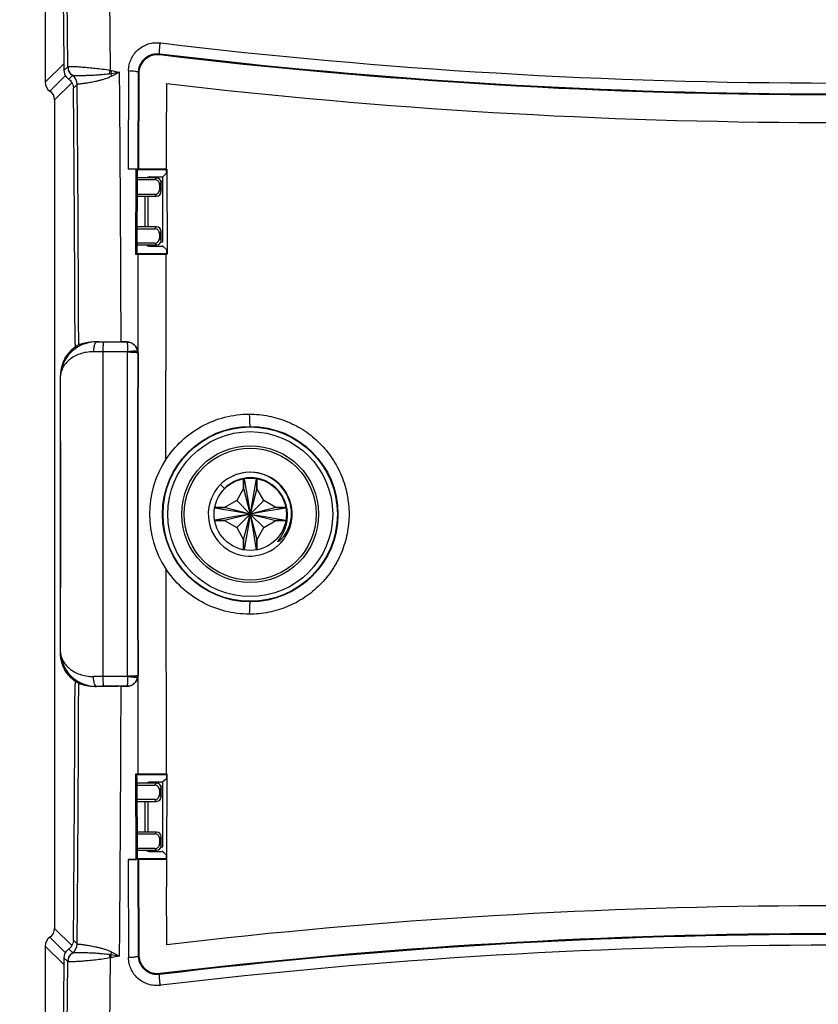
# Model space of a CAD drawing. Header units: inches. Extents: x 0 to 34, y 0 to 22.
# Tile 6 of 45: x 7.7 to 9.4, y 6.8 to 8.9. Entities that reach past the tile are written whole.
import ezdxf

# ---------------------------------------------------------------- set-up
doc = ezdxf.new("R2010")
doc.units = ezdxf.units.IN
doc.header["$LTSCALE"] = 1.87
doc.header["$MEASUREMENT"] = 0
doc.layers.get('0').update_dxf_attribs({"linetype": 'CONTINUOUS'})
doc.layers.add('DIMENSIONS', color=7, linetype='CONTINUOUS')
doc.styles.get("Standard").update_dxf_attribs({"font": 'txt', "width": 0.8})
doc.dimstyles.new('DIMSTYLE_1', dxfattribs={"dimtxt": 0.125, "dimasz": 0.18, "dimexe": 0.18, "dimexo": 0.0625, "dimgap": 0.09, "dimtad": 0, "dimtih": 1, "dimtoh": 1, "dimdec": 3, "dimzin": 4, "dimdsep": 46, "dimtxsty": 'STANDARD', "dimblk": '_FILLED', "dimblk1": '_FILLED', "dimblk2": '_FILLED', "dimcen": 0.09, "dimadec": 0, "dimazin": 0, "dimtp": 0.01, "dimtm": 0.01, "dimtfac": 1, "dimtdec": 3, "dimtofl": 0, "dimtmove": 0, "dimatfit": 3, "dimldrblk": '_FILLED', "dimfxl": 1, "dimtolj": 1, "dimtzin": 4, "dimarcsym": 0})

# ---------------------------------------------------------------- blocks, each defined once
blk = doc.blocks.new('_FILLED')
at = {"color": 0, "linetype": 'BYBLOCK'}
blk.add_solid([(0, 0), (-1, 0.174), (-1, -0.174)], dxfattribs=at)
blk = doc.blocks.new('*D3')
at = {"layer": 'DIMENSIONS', "color": 2, "linetype": 'CONTINUOUS'}
for p, q in [((11.1363, 6.8656), (11.1363, 3.8497)), ((7.7563, 6.6429), (7.7563, 3.8497)), ((7.7563, 3.9747), (8.7213, 3.9747)), ((11.1363, 3.9747), (10.1713, 3.9747))]:
    blk.add_line(p, q, dxfattribs=at)
at = {"layer": 'DIMENSIONS', "color": 2, "linetype": 'CONTINUOUS', "xscale": 0.18, "yscale": 0.18, "zscale": 0.18, "rotation": 180}
blk.add_blockref('_FILLED', (7.7563, 3.9747), dxfattribs=at)
at = {"layer": 'DIMENSIONS', "color": 2, "linetype": 'CONTINUOUS', "xscale": 0.18, "yscale": 0.18, "zscale": 0.18}
blk.add_blockref('_FILLED', (11.1363, 3.9747), dxfattribs=at)
at = {"layer": 'DIMENSIONS', "color": 2, "linetype": 'CONTINUOUS', "insert": (9.4463, 4.0372), "char_height": 0.125, "width": 1.325, "attachment_point": 2, "line_spacing_factor": 0.9}
blk.add_mtext('3.380{\\Ftxt.shx;\\W1.000000;\\H0.125000; }[85.85]', dxfattribs=at)
blk = doc.blocks.new('*D6')
at = {"layer": 'DIMENSIONS', "color": 2, "linetype": 'CONTINUOUS'}
for p, q in [((8.2045, 9.7054), (6.0512, 9.7054)), ((6.1762, 9.7054), (6.1762, 7.6892)), ((6.1762, 5.4229), (6.1762, 7.4392)), ((9.3838, 5.4229), (6.0512, 5.4229))]:
    blk.add_line(p, q, dxfattribs=at)
at = {"layer": 'DIMENSIONS', "color": 2, "linetype": 'CONTINUOUS', "xscale": 0.18, "yscale": 0.18, "zscale": 0.18}
for p, rotation in [((6.1762, 9.7054), 90), ((6.1762, 5.4229), 270)]:
    blk.add_blockref('_FILLED', p, dxfattribs=dict(at, rotation=rotation))
at = {"layer": 'DIMENSIONS', "color": 2, "linetype": 'CONTINUOUS', "insert": (6.1762, 7.6267), "char_height": 0.125, "width": 1.425, "attachment_point": 2, "line_spacing_factor": 0.9}
blk.add_mtext('4.283{\\Ftxt.shx;\\W1.000000;\\H0.125000; }[108.78]', dxfattribs=at)

msp = doc.modelspace()

# ---------------------------------------------------------------- linework, layer by layer
at = {"color": 6, "linetype": 'CONTINUOUS'}
for p, q in [((7.7563, 9.0214), (7.7563, 8.7911)), ((7.8938, 9.0056), (7.8955, 8.8166)), ((7.7947, 8.9829), (7.7962, 8.8333)), ((7.8044, 8.8242), (7.803, 8.9746)), ((8.0026, 8.8756), (8.0044, 8.8754)), ((8.0021, 8.8504), (8.002, 8.8505)), ((7.7563, 8.7911), (7.7959, 8.8307)), ((7.7962, 8.8333), (7.7963, 8.8307)), ((7.7963, 8.8307), (7.7963, 8.8288)), ((7.7963, 8.8288), (7.7964, 8.8162)), ((7.7964, 8.8162), (7.8044, 8.8242)), ((7.8044, 8.8242), (7.8046, 8.8245)), ((7.8046, 8.8245), (7.8057, 8.8249)), ((7.7991, 8.8049), (7.7663, 8.7721)), ((7.8144, 8.8052), (7.8066, 8.7974)), ((7.8146, 8.8053), (7.8151, 8.8054)), ((7.8934, 8.8093), (7.8968, 8.8099)), ((7.8968, 8.8099), (7.9158, 8.8127)), ((7.9158, 8.8127), (7.8993, 8.8039)), ((7.9351, 8.8159), (7.9343, 8.6051)), ((7.9558, 8.6048), (7.9566, 8.8119)), ((7.9572, 8.8108), (7.9571, 8.811)), ((7.8132, 8.7901), (7.7763, 8.7531)), ((7.8246, 8.7864), (7.8168, 8.7786)), ((7.8248, 8.7867), (7.8246, 8.7864)), ((8.0166, 8.6645), (8.0171, 8.7882)), ((7.7763, 8.7531), (7.7763, 6.9737)), ((8.0165, 8.6045), (8.0166, 8.6645)), ((7.9343, 8.6051), (7.9513, 8.6051)), ((7.9343, 8.6051), (7.9514, 8.605)), ((7.9507, 8.4212), (7.9513, 8.6051)), ((7.9535, 8.6029), (7.9514, 8.605)), ((7.9514, 8.605), (7.9558, 8.6048)), ((7.9534, 8.5989), (7.9529, 8.4291)), ((7.9535, 8.6029), (7.9534, 8.6009)), ((7.9558, 8.6048), (7.9561, 8.6045)), ((7.981, 8.5882), (8.0087, 8.5882)), ((7.981, 8.5882), (7.981, 8.5882)), ((7.9991, 8.6031), (7.9906, 8.6031)), ((8.0075, 8.6031), (7.9991, 8.6031)), ((8.016, 8.6031), (8.0075, 8.6031)), ((8.016, 8.5948), (8.0087, 8.5882)), ((8.0087, 8.5882), (8.0087, 8.5882)), ((8.016, 8.6031), (8.016, 8.5976)), ((8.016, 8.5976), (8.016, 8.5948)), ((8.0174, 8.6045), (8.0179, 8.4218)), ((7.9952, 8.5854), (7.9533, 8.5854)), ((7.9533, 8.5819), (7.9917, 8.5818)), ((7.9917, 8.5818), (7.9952, 8.5854)), ((8.0052, 8.5754), (8.0016, 8.5717)), ((8.0016, 8.5717), (8.0016, 8.5601)), ((8.0089, 8.5782), (8.0052, 8.5782)), ((8.0052, 8.5565), (8.0052, 8.5754)), ((8.0089, 8.4486), (8.0089, 8.5782)), ((7.9916, 8.5501), (7.9532, 8.5501)), ((7.9532, 8.5465), (7.9952, 8.5465)), ((7.971, 8.4804), (7.971, 8.5465)), ((7.9767, 8.5465), (7.9767, 8.4804)), ((7.9952, 8.5465), (7.9916, 8.5501)), ((8.0016, 8.5601), (8.0052, 8.5565)), ((7.9952, 8.4804), (7.953, 8.4804)), ((7.9913, 8.4765), (7.9952, 8.4804)), ((7.953, 8.4765), (7.9913, 8.4764)), ((8.0052, 8.4704), (8.0013, 8.4664)), ((8.0013, 8.4664), (8.0013, 8.4554)), ((8.0052, 8.4515), (8.0052, 8.4704)), ((7.9912, 8.4455), (7.9529, 8.4454)), ((7.9529, 8.4415), (7.9952, 8.4415)), ((7.9781, 8.4412), (7.9789, 8.4399)), ((7.981, 8.4386), (7.981, 8.4386)), ((7.981, 8.4386), (8.0087, 8.4386)), ((7.9952, 8.4415), (7.9912, 8.4455)), ((8.0013, 8.4554), (8.0052, 8.4515)), ((8.0052, 8.4486), (8.0089, 8.4486)), ((8.0087, 8.4386), (8.0165, 8.4316)), ((8.0087, 8.4386), (8.0087, 8.4386)), ((7.9507, 8.4212), (7.953, 8.4234)), ((7.9552, 8.4212), (7.9507, 8.4212)), ((7.9524, 8.4235), (7.9556, 8.4234)), ((7.9529, 8.4291), (7.953, 8.4234)), ((7.9552, 8.4212), (7.9548, 8.2101)), ((7.9553, 8.4213), (7.9552, 8.4212)), ((7.9912, 8.4232), (7.9996, 8.4232)), ((7.9996, 8.4232), (8.0165, 8.4232)), ((8.0158, 8.3618), (8.0159, 8.4218)), ((8.0179, 8.4218), (8.0159, 8.4218)), ((8.0165, 8.4316), (8.0165, 8.4232)), ((8.0165, 8.4232), (8.0169, 8.4228)), ((8.0153, 7.9814), (8.0158, 8.3618)), ((7.8202, 8.2286), (7.8202, 8.221)), ((7.8656, 8.234), (7.8663, 8.2333)), ((7.8818, 8.2332), (7.9318, 8.2331)), ((7.9319, 8.2332), (7.9191, 8.2333)), ((7.9318, 8.2331), (7.9319, 8.2332)), ((7.8797, 8.2122), (7.8596, 8.2122)), ((7.8797, 8.2122), (7.8797, 7.5146)), ((7.933, 8.212), (7.8797, 8.2122)), ((7.933, 7.5148), (7.933, 8.212)), ((7.9548, 8.2101), (7.9547, 8.21)), ((7.789, 8.1607), (7.7888, 8.161)), ((8.1834, 7.9396), (8.1863, 7.9226)), ((8.2091, 7.9395), (8.2063, 7.9226)), ((8.1823, 7.9184), (8.1673, 7.8924)), ((8.1823, 7.9184), (8.1864, 7.9021)), ((8.1863, 7.9226), (8.1909, 7.8952)), ((8.2063, 7.9226), (8.2016, 7.8952)), ((8.2103, 7.9184), (8.2061, 7.9021)), ((8.2253, 7.8924), (8.2103, 7.9184)), ((8.1673, 7.8924), (8.1413, 7.8774)), ((8.1673, 7.8924), (8.1963, 7.8634)), ((8.1864, 7.9021), (8.1963, 7.8634)), ((8.1909, 7.8952), (8.1963, 7.8634)), ((8.2061, 7.9021), (8.1963, 7.8634)), ((8.2016, 7.8952), (8.1963, 7.8634)), ((8.2253, 7.8924), (8.1963, 7.8634)), ((8.2513, 7.8774), (8.2253, 7.8924)), ((8.137, 7.8734), (8.1202, 7.8762)), ((8.1644, 7.8688), (8.137, 7.8734)), ((8.1963, 7.8634), (8.1413, 7.8774)), ((8.1963, 7.8634), (8.1644, 7.8688)), ((8.2513, 7.8774), (8.1963, 7.8634)), ((8.2281, 7.8688), (8.1963, 7.8634)), ((8.2555, 7.8734), (8.2281, 7.8688)), ((8.2732, 7.8764), (8.2555, 7.8734)), ((8.137, 7.8534), (8.1203, 7.8506)), ((8.1644, 7.858), (8.137, 7.8534)), ((8.1963, 7.8634), (8.1413, 7.8494)), ((8.1413, 7.8494), (8.1673, 7.8344)), ((8.1963, 7.8634), (8.1644, 7.858)), ((8.1963, 7.8634), (8.1673, 7.8344)), ((8.1864, 7.8247), (8.1963, 7.8634)), ((8.1963, 7.8634), (8.1909, 7.8316)), ((8.1963, 7.8634), (8.2281, 7.858)), ((8.1963, 7.8634), (8.2513, 7.8494)), ((8.1963, 7.8634), (8.2253, 7.8344)), ((8.1963, 7.8634), (8.2061, 7.8247)), ((8.1963, 7.8634), (8.2017, 7.8316)), ((8.2253, 7.8344), (8.2513, 7.8494)), ((8.2281, 7.858), (8.2556, 7.8534)), ((8.2556, 7.8534), (8.2728, 7.8505)), ((8.2728, 7.8505), (8.2734, 7.8504)), ((8.1673, 7.8344), (8.1823, 7.8084)), ((8.1823, 7.8084), (8.1864, 7.8247)), ((8.1909, 7.8316), (8.1863, 7.8041)), ((8.2017, 7.8316), (8.2063, 7.8041)), ((8.2061, 7.8247), (8.2103, 7.8084)), ((8.2103, 7.8084), (8.2253, 7.8344)), ((8.1863, 7.8041), (8.1833, 7.7866)), ((8.2063, 7.8041), (8.2092, 7.7869)), ((8.0149, 7.7459), (8.0159, 7.305)), ((7.7888, 7.5658), (7.789, 7.5661)), ((7.8797, 7.5146), (7.8596, 7.5146)), ((7.9329, 7.5148), (7.8797, 7.5146)), ((7.9547, 7.5169), (7.9548, 7.5167)), ((7.9548, 7.5167), (7.9552, 7.3057)), ((7.8202, 7.5059), (7.8202, 7.4982)), ((7.8663, 7.4935), (7.8656, 7.4928)), ((7.9318, 7.4938), (7.8818, 7.4936)), ((7.9191, 7.4936), (7.9319, 7.4936)), ((7.9319, 7.4936), (7.9318, 7.4938)), ((7.953, 7.3034), (7.9507, 7.3057)), ((7.9507, 7.3057), (7.9552, 7.3057)), ((7.9513, 7.1217), (7.9507, 7.3057)), ((7.9556, 7.3034), (7.9524, 7.3034)), ((7.9529, 7.2977), (7.953, 7.3034)), ((7.9529, 7.2977), (7.9534, 7.128)), ((7.953, 7.3034), (7.953, 7.3034)), ((7.9552, 7.3057), (7.9553, 7.3056)), ((7.9996, 7.3036), (7.9912, 7.3036)), ((8.008, 7.3036), (7.9996, 7.3036)), ((8.0165, 7.3036), (8.008, 7.3036)), ((8.0159, 7.305), (8.0179, 7.305)), ((8.0169, 7.304), (8.0165, 7.3036)), ((8.0165, 7.3036), (8.0165, 7.298)), ((8.0165, 7.298), (8.0165, 7.2952)), ((8.0174, 7.1223), (8.0179, 7.305)), ((7.9952, 7.2854), (7.9529, 7.2854)), ((7.9529, 7.2814), (7.9912, 7.2814)), ((7.981, 7.2882), (8.0087, 7.2882)), ((7.981, 7.2882), (7.981, 7.2882)), ((7.9912, 7.2814), (7.9952, 7.2854)), ((8.0052, 7.2754), (8.0013, 7.2714)), ((8.0089, 7.2782), (8.0052, 7.2782)), ((8.0052, 7.2565), (8.0052, 7.2754)), ((8.0165, 7.2952), (8.0087, 7.2882)), ((8.0087, 7.2882), (8.0087, 7.2882)), ((8.0089, 7.1486), (8.0089, 7.2782)), ((8.0013, 7.2714), (8.0013, 7.2604)), ((8.0013, 7.2604), (8.0052, 7.2565)), ((7.9913, 7.2504), (7.953, 7.2503)), ((7.953, 7.2465), (7.9952, 7.2465)), ((7.971, 7.1804), (7.971, 7.2465)), ((7.9767, 7.2465), (7.9767, 7.1804)), ((7.9952, 7.2465), (7.9913, 7.2504)), ((7.9952, 7.1804), (7.9532, 7.1804)), ((7.9532, 7.1767), (7.9916, 7.1767)), ((7.9916, 7.1767), (7.9952, 7.1804)), ((8.0052, 7.1704), (8.0016, 7.1667)), ((8.0052, 7.1515), (8.0052, 7.1704)), ((8.0016, 7.1667), (8.0016, 7.1551)), ((8.0016, 7.1551), (8.0052, 7.1515)), ((8.0052, 7.1486), (8.0089, 7.1486)), ((7.9917, 7.1451), (7.9533, 7.145)), ((7.9533, 7.1415), (7.9952, 7.1415)), ((7.9534, 7.128), (7.9535, 7.1239)), ((7.9781, 7.1412), (7.9789, 7.1399)), ((7.981, 7.1386), (7.981, 7.1386)), ((7.981, 7.1386), (8.0087, 7.1386)), ((7.9952, 7.1415), (7.9917, 7.145)), ((8.0087, 7.1386), (8.016, 7.132)), ((8.0087, 7.1386), (8.0087, 7.1386)), ((8.016, 7.132), (8.016, 7.1237)), ((7.9343, 7.1217), (7.9514, 7.1219)), ((7.9456, 7.1217), (7.9343, 7.1217)), ((7.9343, 7.1217), (7.9351, 6.9109)), ((7.9513, 7.1217), (7.9456, 7.1217)), ((7.9535, 7.1239), (7.9514, 7.1219)), ((7.9558, 7.122), (7.9514, 7.1219)), ((7.9561, 7.1223), (7.9558, 7.122)), ((7.9566, 6.9149), (7.9558, 7.122)), ((7.9906, 7.1238), (7.9991, 7.1238)), ((7.9991, 7.1238), (8.016, 7.1237)), ((8.0163, 7.1223), (8.0164, 7.0623)), ((8.0171, 6.9386), (8.0166, 7.0623)), ((7.7763, 6.9737), (7.8132, 6.9367)), ((7.7663, 6.9547), (7.7991, 6.9219)), ((7.8168, 6.9482), (7.8246, 6.9404)), ((7.8246, 6.9404), (7.8248, 6.9402)), ((7.7959, 6.8961), (7.7563, 6.9358)), ((7.7563, 6.9358), (7.7563, 6.7054)), ((7.8066, 6.9294), (7.8144, 6.9216)), ((7.8151, 6.9214), (7.8146, 6.9215)), ((7.8968, 6.9169), (7.8934, 6.9175)), ((7.9158, 6.9142), (7.8968, 6.917)), ((7.8993, 6.9229), (7.9158, 6.9142)), ((7.9571, 6.9159), (7.9572, 6.916)), ((7.7963, 6.8961), (7.7962, 6.8936)), ((7.7964, 6.9107), (7.7963, 6.8981)), ((7.7963, 6.8981), (7.7963, 6.8961)), ((7.8044, 6.9026), (7.7964, 6.9107)), ((7.803, 6.7522), (7.8044, 6.9026)), ((7.8046, 6.9023), (7.8044, 6.9026)), ((7.8057, 6.902), (7.8046, 6.9023)), ((7.8955, 6.9102), (7.8938, 6.7212)), ((7.7962, 6.8936), (7.7947, 6.7439)), ((8.0044, 6.8515), (8.0026, 6.8513))]:
    msp.add_line(p, q, dxfattribs=at)
at = {"color": 7, "linetype": 'CONTINUOUS'}
for p, q in [((7.9571, 8.811), (7.9563, 8.6045)), ((7.9569, 8.7423), (7.9572, 8.8108)), ((7.9568, 8.7073), (7.9569, 8.7423)), ((7.9567, 8.6735), (7.9568, 8.7073)), ((7.9564, 8.6044), (7.9567, 8.6735)), ((7.9563, 8.6045), (7.9564, 8.6044)), ((8.1823, 7.9184), (8.1823, 7.939)), ((8.1823, 7.939), (8.1823, 7.9184)), ((8.2103, 7.9391), (8.2103, 7.9184)), ((8.2103, 7.9184), (8.2103, 7.9391)), ((8.1411, 7.9186), (8.1326, 7.9271)), ((8.1208, 7.8774), (8.1413, 7.8774)), ((8.1413, 7.8774), (8.1208, 7.8774)), ((8.2513, 7.8774), (8.2729, 7.8774)), ((8.269, 7.8774), (8.2513, 7.8774)), ((8.2729, 7.8774), (8.269, 7.8774)), ((8.1413, 7.8494), (8.1208, 7.8494)), ((8.1208, 7.8494), (8.1413, 7.8494)), ((8.2729, 7.8494), (8.2513, 7.8494)), ((8.2513, 7.8494), (8.2729, 7.8494)), ((8.1823, 7.7872), (8.1823, 7.8084)), ((8.1823, 7.8084), (8.1823, 7.7872)), ((8.2103, 7.8084), (8.2103, 7.7873)), ((8.2103, 7.7873), (8.2103, 7.8084)), ((7.9564, 7.1224), (7.9563, 7.1223)), ((7.9563, 7.1223), (7.9571, 6.9159)), ((7.9567, 7.0533), (7.9564, 7.1224)), ((7.9568, 7.0196), (7.9567, 7.0533)), ((7.9569, 6.9845), (7.9568, 7.0196)), ((7.9572, 6.916), (7.9569, 6.9845))]:
    msp.add_line(p, q, dxfattribs=at)
at = {"color": 6, "linetype": 'CONTINUOUS'}
for centre, radius in [((8.1964, 7.8634), 0.1884), ((8.1963, 7.8634), 0.1872), ((8.1963, 7.8634), 0.1772), ((8.1963, 7.8634), 0.147), ((8.1963, 7.8634), 0.1416)]:
    msp.add_circle(centre, radius, dxfattribs=at)
at = {"color": 7, "linetype": 'CONTINUOUS'}
msp.add_circle((8.1965, 7.8632), 0.0777, dxfattribs=at)
at = {"color": 6, "linetype": 'CONTINUOUS'}
for centre, radius, start, end in [((9.4463, 20.9251), 12.1357, 263.17621, 276.82379), ((9.4463, 20.9466), 12.1805, 263.18798, 276.81187), ((7.8274, 8.8242), 0.023, 180.0854, 235.5892), ((7.8191, 8.8164), 0.0227, 180.5953, 218.1574), ((7.8195, 8.8167), 0.0232, 218.138, 236.2294), ((7.7938, 8.7782), 0.0231, 29.1836, 56.2626), ((7.8018, 8.7866), 0.023, 0.1083, 55.4906), ((8.0355, 8.7725), 0.1468, 162.4975, 165.4722), ((7.9024, 8.8405), 0.0248, 253.8843, 259.3566), ((8.0593, 8.7796), 0.1653, 167.279, 169.4462), ((7.7588, 8.748), 0.1513, 21.6924, 24.1352), ((8.2643, 10.7002), 1.9194, 258.993, 259.5372), ((-106.7975, 7.8655), 114.7172, 0.183665, 0.473056), ((7.7941, 8.7784), 0.0227, 19.217, 29.1087), ((-92.6402, 7.883), 100.461, 0.197117, 0.510815), ((-100.283, 7.8746), 108.1116, 0.187596, 0.483366), ((9.4463, 20.9593), 12.2547, 263.30286, 276.44228), ((7.9933, 4.2052), 4.3979, 90.3612, 90.5244), ((8.1588, 8.5983), 0.2054, 179.2665, 179.8444), ((7.9987, 3.2785), 5.3246, 90.0866, 90.356), ((7.9809, 8.5783), 0.00994, 119.6277, 132.5256), ((7.9809, 8.4485), 0.00994, 227.4758, 240.3736), ((7.9934, 12.7774), 4.3542, 269.5018, 269.6409), ((7.9987, 13.6167), 5.1934, 269.6411, 269.9173), ((7.8657, 8.1555), 0.0778, 109.7805, 130.9157), ((7.8659, 8.155), 0.0784, 89.6672, 109.7319), ((7.8882, 10.2755), 2.0423, 269.3868, 269.8203), ((237.0726, 7.8634), 229.1181, 179.913339, 180.086661), ((7.9317, 8.21), 0.023, 0.0215, 6.9169), ((234.9706, 7.8634), 227.016, 179.912451, 180.087547), ((-103.6646, 7.8634), 111.4537, 359.84702, 0.15298), ((-103.777, 7.8634), 111.5664, 359.847319, 0.152681), ((8.1965, 7.8634), 0.2163, 146.9293, 212.9139), ((7.8658, 7.5713), 0.0778, 229.1382, 250.2764), ((7.9317, 7.5169), 0.023, 353.086, 359.9756), ((-93.9736, 7.8521), 101.7944, 359.49124, 359.800828), ((-98.6115, 7.8424), 106.4401, 359.514312, 359.814727), ((7.8885, 5.4091), 2.0845, 90.1841, 90.6088), ((-106.7977, 7.8613), 114.7174, 359.526944, 359.816335), ((7.9942, 2.8472), 4.4564, 90.3609, 90.4966), ((7.9992, 1.9694), 5.3342, 90.0864, 90.3554), ((7.9809, 7.2783), 0.00994, 119.6277, 132.5256), ((7.9809, 7.1485), 0.00994, 227.4758, 240.3736), ((7.9923, 11.3923), 4.2685, 269.4715, 269.6415), ((7.9981, 12.3081), 5.1843, 269.6405, 269.9171), ((9.4463, -5.2321), 12.2544, 83.55754, 96.69732), ((9.4463, -5.2198), 12.1805, 83.18798, 96.81188), ((7.794, 6.9485), 0.0228, 322.0087, 340.7468), ((7.8018, 6.9402), 0.023, 304.5093, 359.8917), ((9.4463, -5.1983), 12.1357, 83.17621, 96.82379), ((7.819, 6.9105), 0.0227, 141.9293, 179.4004), ((7.8195, 6.9101), 0.0232, 123.7708, 141.9055), ((7.8274, 6.9026), 0.023, 124.4109, 179.9148), ((7.7937, 6.9487), 0.0232, 303.7712, 321.9858), ((8.0355, 6.9544), 0.1468, 194.5316, 197.507), ((7.7621, 6.9774), 0.1476, 335.8348, 338.3378), ((8.0637, 6.9454), 0.1693, 189.6756, 191.8055), ((7.9024, 6.8863), 0.0249, 100.6554, 106.1172), ((8.2645, 5.0257), 1.9203, 100.4629, 101.0067)]:
    msp.add_arc(centre, radius, start, end, dxfattribs=at)
at = {"color": 7, "linetype": 'CONTINUOUS'}
for centre, radius, start, end in [((7.9971, 8.8106), 0.0399, 83.2254, 179.7233), ((9.4463, 20.9586), 12.1939, 263.19782, 276.1323), ((9.4463, 20.9591), 12.1946, 263.19872, 276.80128), ((234.6163, 7.8634), 226.6612, 179.912273, 180.087726), ((234.3453, 7.8634), 226.3901, 179.912279, 180.087721), ((8.1958, 7.8643), 0.0889, 55.9458, 110.278), ((8.1963, 7.8635), 0.0899, 63.0109, 107.0904), ((8.196, 7.8636), 0.0897, 110.3342, 134.9518), ((8.1971, 7.8625), 0.0792, 115.232, 134.9284), ((8.1964, 7.8629), 0.0905, 107.0782, 114.0746), ((8.1967, 7.863), 0.0786, 95.653, 115.173), ((8.196, 7.8629), 0.0906, 51.3579, 63.016), ((8.1963, 7.8649), 0.0881, 25.8089, 55.9539), ((8.1967, 7.8636), 0.0896, 10.5575, 51.3105), ((8.1963, 7.8634), 0.09, 136.3828, 304.4043), ((8.1966, 7.8631), 0.0904, 133.5961, 136.404), ((8.1957, 7.863), 0.0907, 30.3514, 41.6642), ((8.196, 7.8633), 0.0903, 8.0109, 20.4142), ((8.1963, 7.8634), 0.09, 326.9748, 7.9854), ((8.1967, 7.8634), 0.0896, 359.2419, 0.0095), ((8.1967, 7.8631), 0.0895, 309.0524, 324.2592), ((8.1964, 7.8633), 0.0899, 316.7426, 324.6624), ((8.1959, 7.8637), 0.0905, 324.227, 328.6064), ((8.196, 7.8638), 0.0905, 304.3946, 309.0561), ((9.4463, -5.232), 12.1941, 83.19789, 96.80211), ((9.4463, -5.2323), 12.1946, 83.19872, 96.80128), ((7.9959, 6.916), 0.0388, 180.2565, 182.2367), ((7.9963, 6.9162), 0.0391, 180.2463, 182.3812), ((7.9971, 6.9162), 0.0399, 182.3724, 276.7746)]:
    msp.add_arc(centre, radius, start, end, dxfattribs=at)
at = {"color": 6, "linetype": 'CONTINUOUS'}
for centre, major_axis, ratio, start_param, end_param in [((7.7793, 8.7911), (0.0163, 0.0163), 0.998783, 2.356803, 3.326582), ((7.7533, 8.7531), (0.0163, 0.0163), 0.998783, -0.784789, 0.184989), ((8.0087, 8.5782), (0, 0.01), 0.019418, -1.570796, -0.001741), ((7.9952, 8.5754), (0.00707, 0.00707), 0.999695, -0.785246, 0.785246), ((7.9952, 8.5565), (-0.00707, 0.00707), 0.999695, -3.926839, -2.356347), ((7.9952, 8.4704), (0.00707, 0.00707), 0.999695, -0.785246, 0.785246), ((7.9952, 8.4515), (-0.00707, 0.00707), 0.999695, -3.926839, -2.356347), ((8.0087, 8.4486), (0, 0.01), 0.019418, -3.139852, -2.599622), ((7.9952, 7.2754), (0.00707, 0.00707), 0.999695, -0.785246, 0.785246), ((8.0087, 7.2782), (0, 0.01), 0.019418, -1.570796, -0.001741), ((7.9952, 7.2565), (0.00707, -0.00707), 0.999695, -0.785246, 0.785246), ((7.9952, 7.1704), (0.00707, 0.00707), 0.999695, -0.785246, 0.785246), ((7.9952, 7.1515), (-0.00707, 0.00707), 0.999695, -3.926839, -2.356347), ((8.0087, 7.1486), (0, 0.01), 0.019418, -3.139852, -2.599622), ((7.7533, 6.9737), (-0.0163, 0.0163), 0.998783, -3.326582, -2.356803), ((7.7793, 6.9357), (-0.0163, 0.0163), 0.998783, -0.184989, 0.784789)]:
    msp.add_ellipse(centre, major_axis=major_axis, ratio=ratio, start_param=start_param, end_param=end_param, dxfattribs=at)
for points, knots in [([(7.9351, 8.8159), (7.9352, 8.8201), (7.9359, 8.8263), (7.938, 8.8344), (7.941, 8.8422), (7.9463, 8.8514), (7.9549, 8.8609), (7.9653, 8.8684), (7.9752, 8.8728), (7.9835, 8.8749), (7.9919, 8.8761), (7.9983, 8.8761), (8.0026, 8.8756)], [0, 0, 0, 0, 0.122777, 0.184574, 0.246542, 0.370919, 0.496111, 0.621909, 0.748068, 0.811271, 0.874447, 1, 1, 1, 1]), ([(8.0026, 8.8756), (8.0022, 8.8732), (8.0016, 8.8686), (8.0012, 8.8629), (8.001, 8.8588), (8.0009, 8.8561), (8.001, 8.854), (8.0011, 8.8527), (8.0012, 8.8522)], [0, 0, 0, 0, 0.303771, 0.595345, 0.724528, 0.837268, 0.930113, 1, 1, 1, 1]), ([(7.9602, 8.8287), (7.9602, 8.8288), (7.9614, 8.8314), (7.9643, 8.8364), (7.97, 8.8426), (7.9769, 8.8475), (7.982, 8.8497), (7.9847, 8.8505)], [0, 0, 0, 0, 0.008053, 0.257117, 0.505686, 0.755116, 1, 1, 1, 1]), ([(7.9847, 8.8505), (7.9847, 8.8505), (7.9875, 8.8514), (7.993, 8.8525), (7.9985, 8.8525), (8.0012, 8.8522)], [0, 0, 0, 0, 0.011891, 0.515031, 1, 1, 1, 1]), ([(7.8151, 8.8054), (7.8136, 8.8065), (7.8108, 8.8091), (7.8078, 8.8138), (7.806, 8.8192), (7.8056, 8.823), (7.8057, 8.8249)], [0, 0, 0, 0, 0.24874, 0.498463, 0.749004, 1, 1, 1, 1]), ([(7.8057, 8.8249), (7.8063, 8.8249), (7.8076, 8.825), (7.8099, 8.8251), (7.8129, 8.825), (7.8181, 8.8249), (7.8259, 8.8245), (7.8369, 8.8237), (7.8497, 8.8226), (7.8641, 8.8211), (7.8796, 8.8195), (7.8902, 8.8177), (7.8955, 8.8166)], [0, 0, 0, 0, 0.018637, 0.044489, 0.077381, 0.117116, 0.216109, 0.338873, 0.482479, 0.643481, 0.817865, 1, 1, 1, 1]), ([(7.9566, 8.8119), (7.9566, 8.8121), (7.9566, 8.8123), (7.9566, 8.8153), (7.9572, 8.8209), (7.959, 8.8262), (7.9602, 8.8287)], [0, 0, 0, 0, 0.029137, 0.033014, 0.527398, 1, 1, 1, 1]), ([(7.8151, 8.8054), (7.8155, 8.8054), (7.8163, 8.8054), (7.818, 8.8055), (7.8202, 8.8055), (7.8243, 8.8055), (7.8307, 8.8056), (7.8401, 8.8058), (7.8513, 8.806), (7.8618, 8.8065), (7.8709, 8.8072), (7.8808, 8.8081), (7.8883, 8.8088), (7.8934, 8.8093)], [0, 0, 0, 0, 0.013019, 0.033713, 0.061945, 0.097574, 0.190359, 0.310138, 0.454608, 0.620518, 0.710366, 0.804072, 1, 1, 1, 1]), ([(7.8993, 8.8039), (7.8946, 8.8017), (7.8874, 8.7988), (7.8777, 8.7959), (7.8707, 8.7941), (7.8641, 8.7926), (7.8561, 8.791), (7.8488, 8.7896), (7.8421, 8.7886), (7.8378, 8.788), (7.8342, 8.7876), (7.8311, 8.7872), (7.8287, 8.787), (7.827, 8.7868), (7.826, 8.7867), (7.8255, 8.7867), (7.8251, 8.7867), (7.8249, 8.7867), (7.8248, 8.7867)], [0, 0, 0, 0, 0.204793, 0.302614, 0.39597, 0.484334, 0.567098, 0.713717, 0.776629, 0.832124, 0.880016, 0.920112, 0.952233, 0.976285, 0.985266, 0.99221, 0.997115, 1, 1, 1, 1]), ([(7.9351, 8.8159), (7.9376, 8.8159), (7.9423, 8.8158), (7.9478, 8.8152), (7.9517, 8.8144), (7.9539, 8.8137), (7.9555, 8.8129), (7.9564, 8.8123), (7.9566, 8.8119)], [0, 0, 0, 0, 0.331381, 0.631118, 0.75664, 0.861015, 0.942156, 1, 1, 1, 1]), ([(8.0165, 8.6045), (8.0098, 8.6045), (7.9965, 8.6048), (7.9764, 8.6041), (7.9631, 8.6044), (7.9564, 8.6044)], [0, 0, 0, 0, 0.3333, 0.666659, 1, 1, 1, 1]), ([(7.976, 8.5869), (7.9764, 8.5871), (7.978, 8.5879), (7.9797, 8.5882), (7.981, 8.5882)], [0, 0, 0, 0, 0.251836, 1, 1, 1, 1]), ([(7.981, 8.5882), (7.9807, 8.5882), (7.9801, 8.5881), (7.9794, 8.5875), (7.9787, 8.5867), (7.9783, 8.586), (7.9781, 8.5856)], [0, 0, 0, 0, 0.195314, 0.418886, 0.685303, 1, 1, 1, 1]), ([(8.0016, 8.5717), (8.0016, 8.573), (8.0011, 8.5757), (7.9989, 8.579), (7.9956, 8.5813), (7.993, 8.5818), (7.9917, 8.5818)], [0, 0, 0, 0, 0.24868, 0.497786, 0.748075, 1, 1, 1, 1]), ([(7.9916, 8.5501), (7.9929, 8.5501), (7.9955, 8.5507), (7.9988, 8.5529), (8.001, 8.5562), (8.0016, 8.5588), (8.0016, 8.5601)], [0, 0, 0, 0, 0.250763, 0.502212, 0.752411, 1, 1, 1, 1]), ([(8.0013, 8.4664), (8.0013, 8.4677), (8.0008, 8.4703), (7.9986, 8.4737), (7.9953, 8.4759), (7.9926, 8.4765), (7.9913, 8.4765)], [0, 0, 0, 0, 0.249158, 0.498571, 0.748741, 1, 1, 1, 1]), ([(7.976, 8.4399), (7.9764, 8.4397), (7.978, 8.4389), (7.9797, 8.4386), (7.981, 8.4386)], [0, 0, 0, 0, 0.251837, 1, 1, 1, 1]), ([(7.9789, 8.4399), (7.9792, 8.4395), (7.9798, 8.4389), (7.9806, 8.4386), (7.981, 8.4386)], [0, 0, 0, 0, 0.553471, 1, 1, 1, 1]), ([(7.9912, 8.4455), (7.9925, 8.4455), (7.9952, 8.446), (7.9985, 8.4482), (8.0007, 8.4515), (8.0013, 8.4542), (8.0013, 8.4554)], [0, 0, 0, 0, 0.250276, 0.50142, 0.751763, 1, 1, 1, 1]), ([(7.9559, 8.4219), (7.9626, 8.4219), (7.9759, 8.4215), (7.9959, 8.4221), (8.0093, 8.4218), (8.0159, 8.4218)], [0, 0, 0, 0, 0.333346, 0.666688, 1, 1, 1, 1]), ([(7.8303, 8.2282), (7.8241, 8.2251), (7.8154, 8.2191), (7.8058, 8.2091), (7.7997, 8.2006), (7.7948, 8.1914), (7.7902, 8.1783), (7.7887, 8.1679), (7.7888, 8.161)], [0, 0, 0, 0, 0.249643, 0.375053, 0.500291, 0.625492, 0.750777, 1, 1, 1, 1]), ([(7.8303, 8.2282), (7.831, 8.2284), (7.8327, 8.2288), (7.8355, 8.2297), (7.839, 8.2307), (7.845, 8.2322), (7.8539, 8.2338), (7.8615, 8.2341), (7.8656, 8.234)], [0, 0, 0, 0, 0.062264, 0.145138, 0.247195, 0.367041, 0.65522, 1, 1, 1, 1]), ([(7.8663, 8.2333), (7.8659, 8.2333), (7.8652, 8.2329), (7.8645, 8.2323), (7.8639, 8.2315), (7.8633, 8.2306), (7.8626, 8.2291), (7.8617, 8.2269), (7.8609, 8.2237), (7.8603, 8.2202), (7.8598, 8.2163), (7.8597, 8.2136), (7.8596, 8.2122)], [0, 0, 0, 0, 0.057487, 0.092487, 0.132711, 0.178571, 0.230243, 0.350524, 0.491604, 0.65046, 0.822007, 1, 1, 1, 1]), ([(7.8656, 8.234), (7.874, 8.2338), (7.8918, 8.2334), (7.9096, 8.2333), (7.9191, 8.2333)], [0, 0, 0, 0, 0.469991, 1, 1, 1, 1]), ([(7.8818, 8.2332), (7.8817, 8.2332), (7.8815, 8.233), (7.8814, 8.2326), (7.8812, 8.2321), (7.8809, 8.231), (7.8806, 8.2293), (7.8803, 8.2267), (7.8801, 8.2236), (7.8799, 8.2201), (7.8797, 8.2162), (7.8797, 8.2136), (7.8797, 8.2122)], [0, 0, 0, 0, 0.011948, 0.030912, 0.057734, 0.092519, 0.185503, 0.307663, 0.455249, 0.624115, 0.808112, 1, 1, 1, 1]), ([(7.9318, 8.2331), (7.9318, 8.233), (7.9319, 8.2328), (7.932, 8.2325), (7.9321, 8.2319), (7.9322, 8.2312), (7.9323, 8.2303), (7.9324, 8.2288), (7.9326, 8.2266), (7.9327, 8.2235), (7.9328, 8.22), (7.9329, 8.2161), (7.9329, 8.2134), (7.9329, 8.2121)], [0, 0, 0, 0, 0.009473, 0.026943, 0.052791, 0.086965, 0.129321, 0.179586, 0.301978, 0.450266, 0.619833, 0.80531, 1, 1, 1, 1]), ([(7.9546, 8.2127), (7.9542, 8.2155), (7.9529, 8.2196), (7.9499, 8.2243), (7.947, 8.2273), (7.9437, 8.2298), (7.9387, 8.2322), (7.9345, 8.233), (7.9318, 8.2331)], [0, 0, 0, 0, 0.25049, 0.376433, 0.501857, 0.627041, 0.752243, 1, 1, 1, 1]), ([(7.9319, 8.2332), (7.9349, 8.2332), (7.9409, 8.232), (7.9485, 8.2268), (7.9536, 8.2191), (7.9548, 8.2131), (7.9548, 8.2101)], [0, 0, 0, 0, 0.250092, 0.499821, 0.749602, 1, 1, 1, 1]), ([(7.8148, 8.2143), (7.8108, 8.2108), (7.8035, 8.2031), (7.7955, 8.1897), (7.7905, 8.1754), (7.7892, 8.1656), (7.789, 8.1607)], [0, 0, 0, 0, 0.26198, 0.514875, 0.761073, 1, 1, 1, 1]), ([(7.8596, 8.2122), (7.8545, 8.2122), (7.8445, 8.2114), (7.8304, 8.2078), (7.8182, 8.2023), (7.808, 8.1955), (7.8, 8.1876), (7.7941, 8.1791), (7.7902, 8.1701), (7.7892, 8.1638), (7.789, 8.1607)], [0, 0, 0, 0, 0.161424, 0.312756, 0.451844, 0.579183, 0.695734, 0.802878, 0.902892, 1, 1, 1, 1]), ([(7.9546, 8.2127), (7.9545, 8.2128), (7.9543, 8.2129), (7.954, 8.2131), (7.9534, 8.2132), (7.9522, 8.2133), (7.9504, 8.2134), (7.9477, 8.2133), (7.9444, 8.2132), (7.9408, 8.2129), (7.9369, 8.2124), (7.9343, 8.212), (7.9329, 8.2119)], [0, 0, 0, 0, 0.011217, 0.029682, 0.056499, 0.091834, 0.187301, 0.312663, 0.463152, 0.632553, 0.814324, 1, 1, 1, 1]), ([(7.933, 8.2117), (7.9343, 8.2117), (7.937, 8.2117), (7.941, 8.2116), (7.9446, 8.2115), (7.9479, 8.2113), (7.9506, 8.211), (7.9525, 8.2107), (7.9536, 8.2105), (7.9542, 8.2103), (7.9545, 8.2102), (7.9547, 8.21), (7.9547, 8.21)], [0, 0, 0, 0, 0.185946, 0.368298, 0.538373, 0.689291, 0.814922, 0.910377, 0.945494, 0.971901, 0.989718, 1, 1, 1, 1]), ([(8.0153, 7.9805), (8.0249, 7.9953), (8.048, 8.0227), (8.0914, 8.0541), (8.1413, 8.0737), (8.1768, 8.0782), (8.1944, 8.0783)], [0, 0, 0, 0, 0.250237, 0.500347, 0.750279, 1, 1, 1, 1]), ([(8.1944, 8.0783), (8.2084, 8.0783), (8.2295, 8.0762), (8.2568, 8.0694), (8.2832, 8.0599), (8.3143, 8.0433), (8.3415, 8.0208), (8.3603, 8), (8.3728, 7.983), (8.3836, 7.9649), (8.3956, 7.9395), (8.4059, 7.9056), (8.41, 7.8634), (8.4065, 7.8282), (8.3997, 7.8009), (8.3926, 7.781), (8.3836, 7.7619), (8.3728, 7.7438), (8.3603, 7.7268), (8.3415, 7.706), (8.3143, 7.6836), (8.2832, 7.6669), (8.2568, 7.6574), (8.2295, 7.6506), (8.2084, 7.6485), (8.1944, 7.6486)], [0, 0, 0, 0, 0.062376, 0.093642, 0.124883, 0.187258, 0.249673, 0.280935, 0.31221, 0.343498, 0.3748, 0.437368, 0.499963, 0.562558, 0.593885, 0.6252, 0.656502, 0.687791, 0.719066, 0.750328, 0.812742, 0.875118, 0.906358, 0.937624, 1, 1, 1, 1]), ([(8.1944, 8.0783), (8.1944, 8.0766), (8.1945, 8.0733), (8.1946, 8.0685), (8.1947, 8.0641), (8.1949, 8.0601), (8.1952, 8.0572), (8.1954, 8.0553), (8.1955, 8.0542), (8.1957, 8.0533), (8.1959, 8.0526), (8.196, 8.0522), (8.1962, 8.0519), (8.1963, 8.0519)], [0, 0, 0, 0, 0.188263, 0.371775, 0.542116, 0.69272, 0.817776, 0.869221, 0.912528, 0.947253, 0.973241, 0.990542, 1, 1, 1, 1]), ([(8.1944, 7.6486), (8.1767, 7.6486), (8.1411, 7.6531), (8.0912, 7.6729), (8.0476, 7.7044), (8.0246, 7.7319), (8.0149, 7.7468)], [0, 0, 0, 0, 0.249722, 0.499653, 0.749764, 1, 1, 1, 1]), ([(8.1963, 7.6749), (8.1962, 7.6749), (8.196, 7.6747), (8.1959, 7.6743), (8.1957, 7.6736), (8.1955, 7.6727), (8.1954, 7.6715), (8.1952, 7.6696), (8.1949, 7.6667), (8.1947, 7.6628), (8.1946, 7.6583), (8.1945, 7.6535), (8.1944, 7.6502), (8.1944, 7.6486)], [0, 0, 0, 0, 0.009449, 0.026723, 0.052675, 0.087366, 0.130622, 0.181987, 0.306931, 0.457545, 0.628007, 0.811679, 1, 1, 1, 1]), ([(7.8303, 7.4987), (7.8241, 7.5017), (7.8154, 7.5077), (7.8058, 7.5177), (7.7997, 7.5262), (7.7948, 7.5354), (7.7902, 7.5485), (7.7887, 7.5589), (7.7888, 7.5658)], [0, 0, 0, 0, 0.249659, 0.37507, 0.500291, 0.625474, 0.75076, 1, 1, 1, 1]), ([(7.789, 7.5661), (7.7892, 7.5612), (7.7905, 7.5514), (7.7955, 7.5371), (7.8036, 7.5237), (7.8108, 7.516), (7.8148, 7.5125)], [0, 0, 0, 0, 0.238969, 0.485166, 0.738035, 1, 1, 1, 1]), ([(7.789, 7.5661), (7.7892, 7.563), (7.7902, 7.5568), (7.7941, 7.5477), (7.8, 7.5392), (7.808, 7.5314), (7.8182, 7.5245), (7.8304, 7.519), (7.8445, 7.5154), (7.8545, 7.5146), (7.8596, 7.5146)], [0, 0, 0, 0, 0.097109, 0.197122, 0.304268, 0.42082, 0.548157, 0.687244, 0.838579, 1, 1, 1, 1]), ([(7.8663, 7.4935), (7.8659, 7.4936), (7.8652, 7.4939), (7.8645, 7.4946), (7.8639, 7.4953), (7.8633, 7.4962), (7.8626, 7.4977), (7.8617, 7.5), (7.8609, 7.5031), (7.8603, 7.5067), (7.8598, 7.5105), (7.8597, 7.5132), (7.8596, 7.5146)], [0, 0, 0, 0, 0.057499, 0.092519, 0.132769, 0.178655, 0.230355, 0.350702, 0.491793, 0.650563, 0.822034, 1, 1, 1, 1]), ([(7.8797, 7.5146), (7.8797, 7.5133), (7.8797, 7.5106), (7.8799, 7.5067), (7.8801, 7.5032), (7.8803, 7.5001), (7.8806, 7.4975), (7.8809, 7.4958), (7.8812, 7.4947), (7.8814, 7.4942), (7.8815, 7.4938), (7.8817, 7.4936), (7.8818, 7.4936)], [0, 0, 0, 0, 0.191837, 0.3757, 0.544401, 0.691994, 0.814252, 0.90732, 0.942161, 0.969037, 0.98804, 1, 1, 1, 1]), ([(7.9329, 7.5148), (7.9329, 7.5134), (7.9329, 7.5107), (7.9328, 7.5069), (7.9327, 7.5033), (7.9326, 7.5002), (7.9324, 7.498), (7.9323, 7.4965), (7.9322, 7.4956), (7.9321, 7.4949), (7.932, 7.4943), (7.9319, 7.494), (7.9318, 7.4938), (7.9318, 7.4938)], [0, 0, 0, 0, 0.194645, 0.380094, 0.549645, 0.69793, 0.820331, 0.870605, 0.912973, 0.94716, 0.973023, 0.99051, 1, 1, 1, 1]), ([(7.9318, 7.4938), (7.9345, 7.4938), (7.9387, 7.4946), (7.9437, 7.497), (7.947, 7.4995), (7.9499, 7.5026), (7.9529, 7.5073), (7.9542, 7.5114), (7.9546, 7.5141)], [0, 0, 0, 0, 0.247772, 0.372958, 0.498141, 0.623568, 0.749512, 1, 1, 1, 1]), ([(7.9548, 7.5167), (7.9548, 7.5137), (7.9536, 7.5077), (7.9485, 7.5), (7.9409, 7.4948), (7.9349, 7.4936), (7.9319, 7.4936)], [0, 0, 0, 0, 0.250403, 0.500186, 0.749914, 1, 1, 1, 1]), ([(7.9329, 7.515), (7.9343, 7.5148), (7.9369, 7.5145), (7.9408, 7.5139), (7.9444, 7.5136), (7.9477, 7.5135), (7.9504, 7.5135), (7.9522, 7.5135), (7.9534, 7.5136), (7.954, 7.5138), (7.9543, 7.5139), (7.9545, 7.514), (7.9546, 7.5141)], [0, 0, 0, 0, 0.185677, 0.367452, 0.536856, 0.687347, 0.812706, 0.908166, 0.943499, 0.970315, 0.98878, 1, 1, 1, 1]), ([(7.9547, 7.5169), (7.9547, 7.5168), (7.9545, 7.5166), (7.9542, 7.5165), (7.9536, 7.5163), (7.9525, 7.5161), (7.9506, 7.5158), (7.9479, 7.5156), (7.9446, 7.5154), (7.941, 7.5152), (7.937, 7.5151), (7.9343, 7.5151), (7.933, 7.5151)], [0, 0, 0, 0, 0.010281, 0.0281, 0.054508, 0.089627, 0.185089, 0.310724, 0.461641, 0.631712, 0.814058, 1, 1, 1, 1]), ([(7.8656, 7.4928), (7.8615, 7.4927), (7.8539, 7.493), (7.845, 7.4946), (7.839, 7.4961), (7.8355, 7.4971), (7.8327, 7.498), (7.831, 7.4985), (7.8303, 7.4987)], [0, 0, 0, 0, 0.34478, 0.632959, 0.752805, 0.854862, 0.937736, 1, 1, 1, 1]), ([(7.8395, 7.4981), (7.8416, 7.4973), (7.8503, 7.4946), (7.8595, 7.4935), (7.8663, 7.4935)], [0, 0, 0, 0, 0.245879, 1, 1, 1, 1]), ([(7.9191, 7.4936), (7.9096, 7.4935), (7.8918, 7.4934), (7.874, 7.493), (7.8656, 7.4928)], [0, 0, 0, 0, 0.53001, 1, 1, 1, 1]), ([(8.0159, 7.305), (8.0092, 7.305), (7.9959, 7.3047), (7.9759, 7.3053), (7.9626, 7.305), (7.9559, 7.305)], [0, 0, 0, 0, 0.333312, 0.666654, 1, 1, 1, 1]), ([(7.976, 7.2869), (7.9764, 7.2871), (7.978, 7.2879), (7.9797, 7.2882), (7.981, 7.2882)], [0, 0, 0, 0, 0.251836, 1, 1, 1, 1]), ([(7.981, 7.2882), (7.9807, 7.2882), (7.9801, 7.2881), (7.9794, 7.2875), (7.9787, 7.2867), (7.9783, 7.286), (7.9781, 7.2856)], [0, 0, 0, 0, 0.195314, 0.418886, 0.685303, 1, 1, 1, 1]), ([(8.0013, 7.2714), (8.0013, 7.2727), (8.0007, 7.2753), (7.9985, 7.2786), (7.9952, 7.2808), (7.9925, 7.2814), (7.9912, 7.2814)], [0, 0, 0, 0, 0.248244, 0.498592, 0.749731, 1, 1, 1, 1]), ([(7.9913, 7.2504), (7.9926, 7.2504), (7.9953, 7.2509), (7.9986, 7.2532), (8.0008, 7.2565), (8.0013, 7.2591), (8.0013, 7.2604)], [0, 0, 0, 0, 0.251283, 0.501446, 0.750835, 1, 1, 1, 1]), ([(8.0016, 7.1667), (8.0016, 7.168), (8.001, 7.1706), (7.9988, 7.1739), (7.9955, 7.1762), (7.9929, 7.1767), (7.9916, 7.1767)], [0, 0, 0, 0, 0.247624, 0.497797, 0.749212, 1, 1, 1, 1]), ([(7.9917, 7.145), (7.993, 7.145), (7.9956, 7.1456), (7.9989, 7.1478), (8.0011, 7.1512), (8.0016, 7.1538), (8.0016, 7.1551)], [0, 0, 0, 0, 0.251947, 0.502232, 0.751315, 1, 1, 1, 1]), ([(7.976, 7.1399), (7.9764, 7.1397), (7.978, 7.1389), (7.9797, 7.1386), (7.981, 7.1386)], [0, 0, 0, 0, 0.251837, 1, 1, 1, 1]), ([(7.9789, 7.1399), (7.9792, 7.1395), (7.9798, 7.1389), (7.9806, 7.1386), (7.981, 7.1386)], [0, 0, 0, 0, 0.553471, 1, 1, 1, 1]), ([(7.9564, 7.1224), (7.9631, 7.1224), (7.9764, 7.1227), (7.9963, 7.122), (8.0097, 7.1223), (8.0163, 7.1223)], [0, 0, 0, 0, 0.333341, 0.6667, 1, 1, 1, 1]), ([(7.8248, 6.9402), (7.8249, 6.9402), (7.8251, 6.9402), (7.8255, 6.9402), (7.826, 6.9401), (7.827, 6.94), (7.8287, 6.9399), (7.8311, 6.9396), (7.8342, 6.9393), (7.8378, 6.9388), (7.8421, 6.9382), (7.8488, 6.9372), (7.8561, 6.9359), (7.8641, 6.9342), (7.8707, 6.9328), (7.8777, 6.931), (7.8874, 6.928), (7.8946, 6.9251), (7.8993, 6.9229)], [0, 0, 0, 0, 0.002885, 0.00779, 0.014734, 0.023716, 0.047767, 0.079889, 0.119986, 0.167878, 0.223373, 0.286285, 0.432904, 0.515669, 0.604032, 0.697388, 0.795208, 1, 1, 1, 1]), ([(7.8057, 6.902), (7.8056, 6.9038), (7.806, 6.9076), (7.8078, 6.913), (7.8108, 6.9178), (7.8136, 6.9203), (7.8151, 6.9214)], [0, 0, 0, 0, 0.250998, 0.501543, 0.751263, 1, 1, 1, 1]), ([(7.8934, 6.9175), (7.8883, 6.918), (7.8808, 6.9187), (7.8709, 6.9196), (7.8618, 6.9203), (7.8513, 6.9208), (7.8401, 6.9211), (7.8307, 6.9213), (7.8243, 6.9213), (7.8202, 6.9214), (7.818, 6.9214), (7.8163, 6.9214), (7.8155, 6.9214), (7.8151, 6.9214)], [0, 0, 0, 0, 0.19593, 0.28964, 0.379494, 0.545405, 0.689875, 0.809648, 0.902425, 0.938053, 0.966285, 0.986979, 1, 1, 1, 1]), ([(7.8955, 6.9102), (7.8902, 6.9091), (7.8796, 6.9074), (7.8641, 6.9057), (7.8497, 6.9043), (7.8369, 6.9031), (7.8259, 6.9024), (7.8181, 6.902), (7.8129, 6.9018), (7.8099, 6.9018), (7.8076, 6.9018), (7.8063, 6.9019), (7.8057, 6.902)], [0, 0, 0, 0, 0.182134, 0.356516, 0.517518, 0.661126, 0.78389, 0.882884, 0.922619, 0.955511, 0.981363, 1, 1, 1, 1]), ([(7.9527, 6.9128), (7.9516, 6.9125), (7.949, 6.9119), (7.9448, 6.9113), (7.9401, 6.9109), (7.9368, 6.9109), (7.9351, 6.9109)], [0, 0, 0, 0, 0.203718, 0.447905, 0.71956, 1, 1, 1, 1]), ([(8.0026, 6.8513), (7.9983, 6.8508), (7.9919, 6.8507), (7.9835, 6.8519), (7.9752, 6.8541), (7.9653, 6.8584), (7.9549, 6.8659), (7.9463, 6.8754), (7.941, 6.8846), (7.938, 6.8924), (7.9359, 6.9005), (7.9352, 6.9068), (7.9351, 6.9109)], [0, 0, 0, 0, 0.125555, 0.18873, 0.251932, 0.378092, 0.503891, 0.629081, 0.753458, 0.815427, 0.877224, 1, 1, 1, 1]), ([(7.9566, 6.9149), (7.9565, 6.9147), (7.956, 6.9143), (7.9548, 6.9135), (7.9536, 6.9131), (7.9527, 6.9128)], [0, 0, 0, 0, 0.17666, 0.401196, 1, 1, 1, 1]), ([(7.9603, 6.8977), (7.9591, 6.9003), (7.9572, 6.9058), (7.9566, 6.9115), (7.9566, 6.9144)], [0, 0, 0, 0, 0.499641, 1, 1, 1, 1]), ([(7.985, 6.8762), (7.985, 6.8762), (7.9823, 6.877), (7.9771, 6.8793), (7.9701, 6.8841), (7.9644, 6.8903), (7.9615, 6.8952), (7.9603, 6.8977)], [0, 0, 0, 0, 0.003322, 0.252358, 0.501212, 0.750786, 1, 1, 1, 1]), ([(8.0016, 6.8747), (7.9988, 6.8744), (7.9932, 6.8743), (7.9877, 6.8754), (7.985, 6.8762)], [0, 0, 0, 0, 0.505841, 1, 1, 1, 1]), ([(8.0012, 6.8747), (8.0011, 6.8739), (8.001, 6.8721), (8.0009, 6.8703), (8.001, 6.8693)], [0, 0, 0, 0, 0.418037, 1, 1, 1, 1]), ([(8.001, 6.8693), (8.001, 6.8679), (8.0011, 6.8651), (8.0015, 6.8591), (8.0021, 6.8544), (8.0026, 6.8513)], [0, 0, 0, 0, 0.219949, 0.469708, 1, 1, 1, 1])]:
    msp.add_open_spline(points, degree=3, knots=knots, dxfattribs=at)
at = {"color": 7, "linetype": 'CONTINUOUS'}
for points, knots in [([(7.9608, 8.8275), (7.9631, 8.8326), (7.97, 8.8418), (7.9801, 8.8474), (7.9855, 8.8491)], [0, 0, 0, 0, 0.497708, 1, 1, 1, 1]), ([(7.9855, 8.8491), (7.9868, 8.8495), (7.9922, 8.8508), (7.9979, 8.851), (8.002, 8.8505)], [0, 0, 0, 0, 0.251786, 1, 1, 1, 1]), ([(7.9571, 8.811), (7.9571, 8.8138), (7.9578, 8.8195), (7.9596, 8.8249), (7.9608, 8.8275)], [0, 0, 0, 0, 0.497067, 1, 1, 1, 1]), ([(8.2683, 7.8964), (8.2649, 7.9037), (8.2579, 7.9139), (8.246, 7.9248), (8.2359, 7.9316), (8.2249, 7.9368), (8.2132, 7.9402), (8.2011, 7.9418), (8.193, 7.9416), (8.189, 7.9412)], [0, 0, 0, 0, 0.249281, 0.37431, 0.499371, 0.624469, 0.74959, 0.874773, 1, 1, 1, 1]), ([(8.2741, 7.8421), (8.2752, 7.8466), (8.2766, 7.8558), (8.2763, 7.8698), (8.2736, 7.8835), (8.2704, 7.8923), (8.2683, 7.8964)], [0, 0, 0, 0, 0.249972, 0.499951, 0.74996, 1, 1, 1, 1]), ([(8.2756, 7.9033), (8.278, 7.8983), (8.2819, 7.8877), (8.2846, 7.8711), (8.2841, 7.8543), (8.2815, 7.8434), (8.2797, 7.8381)], [0, 0, 0, 0, 0.250062, 0.500083, 0.750056, 1, 1, 1, 1]), ([(8.2676, 7.8238), (8.269, 7.8267), (8.2715, 7.8327), (8.2734, 7.8389), (8.2741, 7.8421)], [0, 0, 0, 0, 0.499999, 1, 1, 1, 1]), ([(8.2797, 7.8381), (8.2791, 7.8361), (8.276, 7.8281), (8.2717, 7.8207), (8.2678, 7.8156)], [0, 0, 0, 0, 0.25042, 1, 1, 1, 1]), ([(8.2579, 7.8052), (8.2577, 7.805), (8.2574, 7.8048), (8.257, 7.8045), (8.2566, 7.8043), (8.2563, 7.8042), (8.2561, 7.8042), (8.2559, 7.8041), (8.2557, 7.8041), (8.2556, 7.8042), (8.2556, 7.8044), (8.2556, 7.8045), (8.2557, 7.8047), (8.2559, 7.8049), (8.256, 7.8052), (8.2563, 7.8055), (8.2565, 7.8059), (8.2568, 7.8063), (8.2572, 7.8068), (8.2576, 7.8075), (8.2581, 7.8081), (8.2585, 7.8088), (8.259, 7.8095), (8.2596, 7.8103), (8.2603, 7.8114), (8.2612, 7.8128), (8.2621, 7.8141), (8.2632, 7.8159), (8.2646, 7.8182), (8.2661, 7.821), (8.2671, 7.8229), (8.2676, 7.8238)], [0, 0, 0, 0, 0.029568, 0.045542, 0.063791, 0.073572, 0.082888, 0.091015, 0.097364, 0.101908, 0.106452, 0.112698, 0.120712, 0.130046, 0.140116, 0.159934, 0.177018, 0.192104, 0.220956, 0.252019, 0.283815, 0.315013, 0.345964, 0.37706, 0.43943, 0.501697, 0.563985, 0.626278, 0.75085, 0.875425, 1, 1, 1, 1]), ([(8.2678, 7.8156), (8.2671, 7.8146), (8.2656, 7.8128), (8.2636, 7.8105), (8.262, 7.8088), (8.2607, 7.8075), (8.2593, 7.8063), (8.2584, 7.8056), (8.2579, 7.8052)], [0, 0, 0, 0, 0.249992, 0.499981, 0.624976, 0.750037, 0.874853, 1, 1, 1, 1]), ([(7.9855, 6.8778), (7.9801, 6.8794), (7.97, 6.885), (7.9631, 6.8943), (7.9608, 6.8993)], [0, 0, 0, 0, 0.502292, 1, 1, 1, 1]), ([(8.002, 6.8763), (8.0006, 6.8761), (7.9951, 6.8758), (7.9895, 6.8766), (7.9855, 6.8778)], [0, 0, 0, 0, 0.248799, 1, 1, 1, 1])]:
    msp.add_open_spline(points, degree=3, knots=knots, dxfattribs=at)
at = {"color": 6, "linetype": 'CONTINUOUS'}
for points in [[(7.8155, 8.7859), (7.8163, 8.7836), (7.8168, 8.7811), (7.8168, 8.7786)], [(7.8168, 6.9482), (7.8168, 6.9457), (7.8163, 6.9433), (7.8155, 6.9409)]]:
    msp.add_open_spline(points, degree=3, dxfattribs=at)

# ---------------------------------------------------------------- dimensions: what is measured, and where the dimension line sits
at = {"layer": 'DIMENSIONS', "color": 2, "linetype": 'CONTINUOUS'}
dim = msp.add_linear_dim(base=(6.1762123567, 9.7054153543), p1=(9.3837890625, 5.4229153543), p2=(8.2044977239, 9.7054153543), angle=90, dimstyle='DIMSTYLE_1', dxfattribs=at)
dim.commit()
dim.dimension.update_dxf_attribs({"geometry": '*D6', "text_midpoint": (6.0262123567, 7.5641653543), "dimtype": 160})
dim = msp.add_linear_dim(base=(11.1363, 3.9747), p1=(7.7563, 6.6429), p2=(11.1363, 6.8656), dimstyle='DIMSTYLE_1', dxfattribs=at)
dim.commit()
dim.dimension.update_dxf_attribs({"geometry": '*D3', "text_midpoint": (9.2963, 3.9747), "dimtype": 160})

doc.saveas('drawing.dxf')
